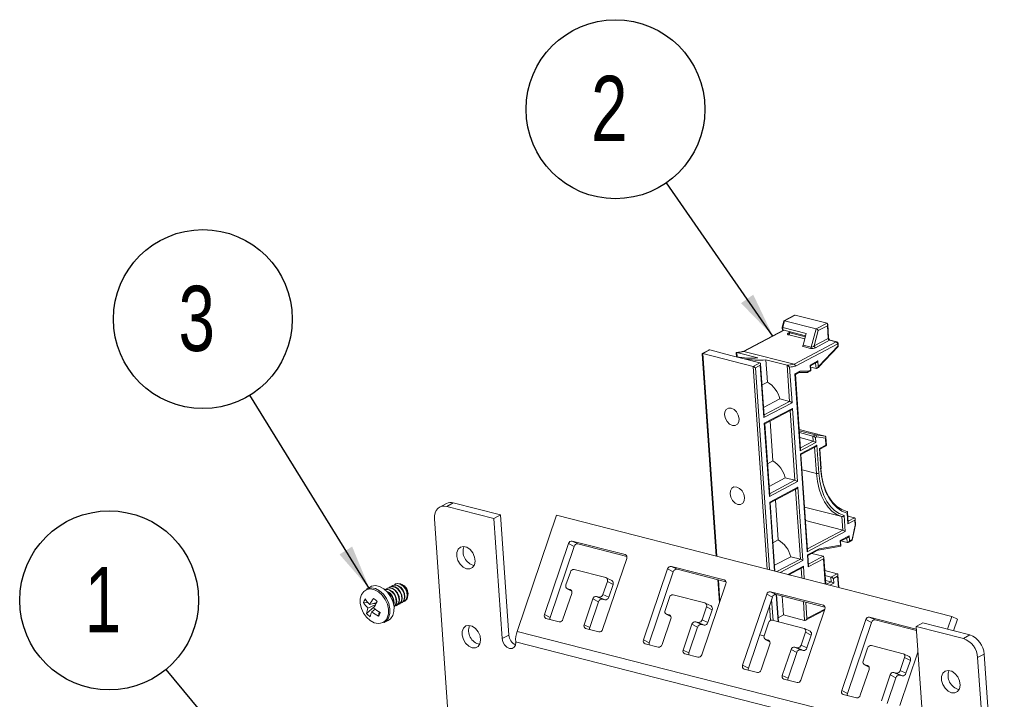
# Model space of a CAD drawing. Header units: millimetres. Extents: x 6 to 426, y 5 to 274.
# Tile 8 of 10: x 307 to 379, y 179 to 229. Entities that reach past the tile are written whole.
import ezdxf

# ---------------------------------------------------------------- set-up
doc = ezdxf.new("R2010")
doc.units = ezdxf.units.MM
doc.layers.add('SLD-0', color=179, linetype='Continuous')
doc.styles.add('SLDTEXTSTYLE1', font='TXT', dxfattribs={"width": 0.75})
doc.dimstyles.new('SLDDIMSTYLE0', dxfattribs={"dimtxt": 0, "dimasz": 3.302, "dimexe": 0, "dimexo": 0.0625, "dimgap": 0, "dimtad": 0, "dimtih": 1, "dimtoh": 1, "dimdec": 0, "dimrnd": 1e-09, "dimzin": 0, "dimdsep": 46, "dimtxsty": 'Standard', "dimsah": 1, "dimcen": 0.09, "dimadec": 0, "dimazin": 0, "dimtfac": 3.302, "dimtdec": 0, "dimtofl": 0, "dimtmove": 0, "dimatfit": 3, "dimfxl": 0, "dimfrac": 2, "dimtolj": 1, "dimtzin": 0, "dimarcsym": 0})

# ---------------------------------------------------------------- blocks, each defined once
blk = doc.blocks.new('SW_NOTE_9')
at = {"layer": 'SLD-0', "color": 0}
blk.add_circle((-4.165, 5.036), 6.535, dxfattribs=at)
at = {"layer": 'SLD-0', "color": 0, "insert": (-5.942, 7.473), "char_height": 4.763, "attachment_point": 1, "style": 'SLDTEXTSTYLE1'}
blk.add_mtext('1', dxfattribs=at)
blk = doc.blocks.new('SW_NOTE_10')
at = {"layer": 'SLD-0', "color": 0}
blk.add_circle((-3.729, 5.367), 6.535, dxfattribs=at)
at = {"layer": 'SLD-0', "color": 0, "insert": (-5.506, 7.804), "char_height": 4.763, "attachment_point": 1, "style": 'SLDTEXTSTYLE1'}
blk.add_mtext('2', dxfattribs=at)
blk = doc.blocks.new('SW_NOTE_11')
at = {"layer": 'SLD-0', "color": 0}
blk.add_circle((-3.437, 5.559), 6.535, dxfattribs=at)
at = {"layer": 'SLD-0', "color": 0, "insert": (-5.214, 7.995), "char_height": 4.763, "attachment_point": 1, "style": 'SLDTEXTSTYLE1'}
blk.add_mtext('3', dxfattribs=at)

msp = doc.modelspace()

# ---------------------------------------------------------------- linework, layer by layer
at = {"layer": 'SLD-0', "color": 7, "linetype": 'Continuous', "lineweight": 15}
for p, q in [((363.562, 207.389), (362.791, 206.982)), ((363.624, 207.401), (362.835, 206.982)), ((365.942, 206.808), (363.624, 207.401)), ((362.659, 206.522), (362.668, 206.396)), ((362.779, 206.966), (362.66, 206.524)), ((362.835, 206.982), (362.704, 206.5)), ((364.423, 206.061), (362.704, 206.5)), ((362.704, 206.5), (362.717, 206.323)), ((362.835, 206.982), (365.152, 206.39)), ((365.152, 206.39), (365.942, 206.808)), ((365.968, 206.627), (365.303, 206.274)), ((366.031, 205.705), (365.968, 206.627)), ((366.06, 205.738), (365.991, 206.735)), ((362.773, 206.308), (359.818, 204.743)), ((362.801, 206.301), (359.87, 204.749)), ((364.38, 205.898), (362.717, 206.323)), ((363.116, 206.089), (363.172, 206.118)), ((364.315, 205.659), (363.151, 205.956)), ((363.172, 206.206), (363.177, 206.146)), ((363.217, 206.195), (363.222, 206.113)), ((363.222, 206.113), (364.359, 205.823)), ((364.423, 206.061), (364.196, 205.22)), ((364.795, 205.067), (365.152, 206.39)), ((365.303, 206.274), (365.002, 205.16)), ((363.539, 203.811), (366.619, 205.442)), ((366.723, 205.302), (363.635, 203.667)), ((364.731, 204.973), (364.132, 205.126)), ((364.196, 205.22), (364.795, 205.067)), ((365.002, 205.16), (366.031, 205.705)), ((366.136, 205.565), (365.106, 205.02)), ((365.327, 203.592), (366.767, 205.11)), ((365.341, 203.663), (366.735, 205.132)), ((366.619, 205.442), (366.136, 205.565)), ((366.658, 205.448), (366.175, 205.571)), ((366.735, 205.132), (366.723, 205.302)), ((366.767, 205.111), (366.752, 205.335)), ((356.825, 204.586), (357.848, 189.808)), ((357.311, 204.849), (356.83, 204.594)), ((357.373, 204.86), (356.868, 204.592)), ((360.538, 203.655), (356.868, 204.592)), ((356.868, 204.592), (357.892, 189.796)), ((358.919, 204.465), (357.373, 204.86)), ((359.498, 204.317), (358.919, 204.465)), ((359.309, 204.654), (359.329, 204.362)), ((359.351, 204.675), (360.896, 204.28)), ((359.351, 204.675), (359.373, 204.353)), ((361.043, 203.922), (359.498, 204.317)), ((363.539, 203.811), (359.87, 204.749)), ((360.538, 203.655), (361.043, 203.922)), ((361.562, 188.858), (360.538, 203.655)), ((361.069, 203.741), (360.721, 203.557)), ((361.334, 199.916), (361.069, 203.741)), ((361.356, 200.025), (361.092, 203.849)), ((361.475, 204.132), (363.021, 203.737)), ((361.475, 204.132), (361.588, 202.512)), ((363.203, 201.102), (363.021, 203.737)), ((363.207, 203.601), (363.387, 201.004)), ((364.71, 203.758), (365.278, 204.059)), ((364.735, 203.389), (364.71, 203.758)), ((364.743, 203.71), (365.173, 203.938)), ((364.769, 203.347), (364.743, 203.716)), ((365.139, 203.512), (364.75, 203.612)), ((365.139, 203.512), (365.112, 203.906)), ((365.202, 203.523), (365.314, 203.583)), ((365.278, 204.059), (365.307, 203.644)), ((365.307, 203.644), (365.341, 203.663)), ((360.721, 203.557), (361.742, 188.812)), ((363.6, 203.123), (363.946, 203.306)), ((363.989, 197.502), (363.6, 203.123)), ((364.012, 197.61), (363.633, 203.081)), ((363.634, 203.075), (363.896, 203.214)), ((363.88, 203.205), (364.492, 203.204)), ((363.946, 203.306), (364.575, 203.305)), ((364.526, 203.213), (364.764, 203.339)), ((364.575, 203.305), (364.735, 203.389)), ((361.588, 202.512), (361.199, 202.306)), ((361.313, 200.656), (362.495, 201.283)), ((363.387, 201.004), (361.334, 199.916)), ((361.35, 200.12), (363.203, 201.102)), ((362.495, 201.283), (363.203, 201.102)), ((361.362, 199.502), (363.415, 200.589)), ((361.396, 199.454), (363.311, 200.468)), ((363.602, 195.342), (363.249, 200.435)), ((363.415, 200.589), (363.785, 195.244)), ((361.732, 194.157), (361.362, 199.502)), ((361.755, 194.266), (361.396, 199.46)), ((361.785, 199.66), (361.986, 196.753)), ((363.913, 199.044), (365.802, 198.561)), ((365.093, 198.663), (363.918, 198.963)), ((364.917, 198.57), (363.928, 198.823)), ((364.917, 198.57), (365.093, 198.663)), ((364.943, 198.202), (364.917, 198.57)), ((365.093, 198.663), (365.802, 198.561)), ((364.943, 198.202), (363.954, 198.455)), ((365.126, 198.104), (363.989, 197.502)), ((364.005, 197.705), (364.943, 198.202)), ((364.005, 197.271), (365.205, 197.907)), ((365.18, 198.514), (365.101, 198.472)), ((365.101, 198.472), (365.126, 198.104)), ((365.825, 198.421), (365.18, 198.514)), ((365.205, 197.907), (365.348, 195.851)), ((365.386, 197.668), (365.859, 197.919)), ((365.419, 197.62), (365.888, 197.868)), ((365.859, 197.919), (365.825, 198.421)), ((365.893, 197.877), (365.849, 198.503)), ((364.499, 190.13), (364.005, 197.271)), ((364.522, 190.238), (364.038, 197.229)), ((364.039, 197.223), (365.101, 197.786)), ((365.172, 195.834), (365.039, 197.753)), ((365.489, 196.171), (365.386, 197.668)), ((365.517, 196.204), (365.419, 197.626)), ((361.986, 196.753), (361.597, 196.547)), ((365.172, 195.834), (364.116, 196.104)), ((361.711, 194.897), (362.894, 195.523)), ((363.785, 195.244), (361.732, 194.157)), ((361.749, 194.361), (363.602, 195.342)), ((362.894, 195.523), (363.602, 195.342)), ((361.761, 193.742), (363.814, 194.83)), ((361.795, 193.695), (363.709, 194.709)), ((364, 189.583), (363.648, 194.676)), ((363.814, 194.83), (364.184, 189.485)), ((338.136, 193.646), (337.656, 193.392)), ((338.641, 193.693), (338.161, 193.439)), ((338.641, 193.693), (342.091, 192.812)), ((362.109, 188.719), (361.761, 193.742)), ((362.14, 188.711), (361.794, 193.701)), ((362.184, 193.901), (362.385, 190.994)), ((338.161, 193.439), (341.611, 192.558)), ((342.091, 192.812), (341.611, 192.558)), ((342.698, 184.035), (342.091, 192.812)), ((343.303, 184.315), (346.178, 192.79)), ((346.178, 192.79), (375.058, 185.41)), ((367.027, 192.69), (364.304, 193.386)), ((367.198, 192.775), (367.279, 191.602)), ((367.47, 192.156), (367.415, 192.941)), ((367.493, 192.265), (367.44, 193.018)), ((338.742, 171.34), (337.275, 192.534)), ((341.611, 192.558), (342.218, 183.78)), ((367.095, 191.7), (364.373, 192.395)), ((367.095, 191.7), (367.027, 192.69)), ((367.949, 192.606), (367.46, 192.731)), ((367.975, 192.424), (367.47, 192.156)), ((367.486, 192.36), (367.949, 192.606)), ((367.774, 191.028), (367.999, 192.078)), ((367.79, 190.979), (368.028, 192.093)), ((367.999, 192.078), (367.975, 192.424)), ((368.028, 192.095), (367.998, 192.533)), ((367.279, 191.602), (364.499, 190.13)), ((364.516, 190.334), (367.095, 191.7)), ((347.059, 190.722), (345.301, 185.54)), ((347.476, 190.516), (347.059, 190.722)), ((351.195, 189.921), (347.332, 190.908)), ((347.332, 190.908), (347.749, 190.702)), ((347.749, 190.702), (351.317, 189.79)), ((362.385, 190.994), (361.996, 190.788)), ((366.899, 190.947), (367.562, 191.298)), ((366.922, 190.61), (366.899, 190.947)), ((366.932, 190.899), (367.457, 191.177)), ((366.957, 190.547), (366.932, 190.905)), ((367.42, 190.797), (366.961, 190.914)), ((367.42, 190.797), (367.396, 191.144)), ((367.483, 190.808), (367.778, 190.965)), ((367.562, 191.298), (367.587, 190.929)), ((367.587, 190.929), (367.774, 191.028)), ((345.718, 185.334), (347.476, 190.516)), ((351.254, 189.892), (351.195, 189.921)), ((364.515, 189.899), (365.362, 190.348)), ((364.576, 189.024), (364.515, 189.899)), ((364.549, 189.852), (365.316, 190.258)), ((365.663, 189.795), (364.84, 190.006)), ((365.306, 190.252), (366.941, 190.527)), ((365.362, 190.348), (366.922, 190.61)), ((349.55, 184.454), (351.309, 189.636)), ((362.11, 189.138), (363.292, 189.764)), ((362.284, 188.674), (364, 189.583)), ((364.184, 189.485), (362.532, 188.61)), ((363.292, 189.764), (364, 189.583)), ((364.599, 189.133), (364.549, 189.857)), ((365.689, 189.613), (364.576, 189.024)), ((364.592, 189.228), (365.663, 189.795)), ((365.816, 187.771), (365.689, 189.613)), ((365.847, 187.763), (365.712, 189.722)), ((346.873, 187.698), (347.193, 188.64)), ((347.466, 188.826), (349.783, 188.234)), ((354.298, 188.872), (352.54, 183.69)), ((352.957, 183.484), (354.715, 188.666)), ((354.715, 188.666), (354.298, 188.872)), ((358.434, 188.071), (354.572, 189.058)), ((354.572, 189.058), (354.988, 188.852)), ((354.988, 188.852), (358.556, 187.94)), ((363.08, 188.471), (364.213, 189.07)), ((363.163, 188.449), (364.108, 188.949)), ((364.095, 188.211), (364.046, 188.917)), ((364.213, 189.07), (364.275, 188.165)), ((366.693, 188.525), (365.778, 188.759)), ((366.221, 188.276), (366.693, 188.525)), ((334.43, 187.776), (334.397, 187.759)), ((349.897, 187.949), (349.577, 187.007)), ((350.231, 188.017), (349.814, 188.223)), ((350.313, 187.743), (349.897, 187.949)), ((349.993, 186.801), (350.313, 187.743)), ((356.789, 182.604), (358.548, 187.786)), ((357.967, 188.091), (358.083, 186.416)), ((358.011, 188.08), (358.119, 186.522)), ((358.493, 188.042), (358.434, 188.071)), ((366.221, 188.276), (365.804, 188.382)), ((366.245, 187.93), (365.828, 188.036)), ((365.903, 187.749), (366.245, 187.93)), ((366.429, 187.832), (366.152, 187.685)), ((366.245, 187.93), (366.221, 188.276)), ((366.719, 188.344), (366.405, 188.177)), ((366.405, 188.177), (366.429, 187.832)), ((366.775, 187.526), (366.719, 188.344)), ((366.806, 187.518), (366.741, 188.452)), ((332.592, 187.571), (332.29, 187.411)), ((333.829, 187.457), (333.796, 187.44)), ((334.029, 187.564), (333.996, 187.546)), ((334.23, 187.67), (334.197, 187.652)), ((335.254, 187.411), (335.182, 187.509)), ((335.298, 187.291), (335.257, 187.406)), ((346.653, 185.195), (347.292, 187.079)), ((346.955, 187.424), (347.293, 187.257)), ((347.179, 187.364), (346.986, 187.413)), ((347.291, 187.262), (346.986, 187.413)), ((347.238, 187.335), (347.179, 187.364)), ((361.538, 187.022), (359.779, 181.84)), ((361.954, 186.816), (361.538, 187.022)), ((365.674, 186.221), (361.811, 187.208)), ((361.811, 187.208), (362.227, 187.002)), ((332.08, 186.419), (332.431, 186.389)), ((332.537, 186.276), (333.054, 186.43)), ((332.81, 186.358), (332.999, 186.342)), ((334.662, 186.289), (334.695, 186.307)), ((334.862, 186.395), (334.895, 186.413)), ((335.063, 186.502), (335.096, 186.519)), ((348.838, 186.684), (348.198, 184.8)), ((348.615, 184.594), (349.254, 186.478)), ((349.254, 186.478), (348.838, 186.684)), ((349.304, 186.821), (349.111, 186.87)), ((349.527, 186.664), (349.111, 186.87)), ((349.72, 186.615), (349.304, 186.821)), ((349.527, 186.664), (349.72, 186.615)), ((349.993, 186.801), (349.577, 187.007)), ((354.112, 185.848), (354.432, 186.79)), ((354.705, 186.976), (357.022, 186.384)), ((357.47, 186.167), (357.053, 186.373)), ((360.196, 181.634), (361.954, 186.816)), ((361.893, 186.635), (361.998, 185.112)), ((362.227, 187.002), (365.795, 186.09)), ((362.365, 185.019), (362.227, 187.002)), ((362.396, 185.011), (362.258, 186.994)), ((362.669, 186.889), (362.765, 185.509)), ((364.31, 185.114), (364.214, 186.494)), ((364.394, 186.448), (364.477, 185.246)), ((332.302, 185.62), (332.861, 186.101)), ((332.942, 186.244), (332.404, 185.995)), ((332.686, 185.74), (332.932, 185.935)), ((333.185, 185.423), (333.22, 185.739)), ((334.461, 186.183), (334.494, 186.2)), ((357.136, 186.099), (356.816, 185.157)), ((357.552, 185.893), (357.136, 186.099)), ((357.233, 184.951), (357.552, 185.893)), ((361.821, 185.113), (361.746, 186.202)), ((364.028, 180.754), (365.787, 185.936)), ((364.373, 185.125), (365.761, 185.861)), ((364.477, 185.246), (365.788, 185.941)), ((365.732, 186.192), (365.674, 186.221)), ((333.591, 184.953), (333.893, 185.113)), ((345.718, 185.334), (345.301, 185.54)), ((345.414, 185.255), (346.38, 185.008)), ((353.892, 183.345), (354.532, 185.229)), ((354.194, 185.574), (354.532, 185.407)), ((354.418, 185.514), (354.225, 185.563)), ((354.531, 185.412), (354.225, 185.563)), ((354.477, 185.485), (354.418, 185.514)), ((356.543, 184.971), (356.35, 185.02)), ((356.766, 184.814), (356.35, 185.02)), ((356.96, 184.765), (356.543, 184.971)), ((357.233, 184.951), (356.816, 185.157)), ((361.351, 183.998), (361.671, 184.94)), ((361.944, 185.126), (364.262, 184.534)), ((362.765, 185.509), (362.376, 185.303)), ((364.31, 185.114), (362.765, 185.509)), ((368.777, 185.172), (367.018, 179.99)), ((367.435, 179.784), (369.193, 184.966)), ((369.193, 184.966), (368.777, 185.172)), ((372.466, 184.485), (369.05, 185.358)), ((369.05, 185.358), (369.466, 185.152)), ((369.466, 185.152), (372.473, 184.384)), ((372.932, 184.93), (372.453, 184.676)), ((372.932, 184.93), (376.382, 184.048)), ((375.058, 185.41), (374.738, 184.468)), ((375.474, 185.204), (375.058, 185.41)), ((375.186, 184.354), (375.474, 185.204)), ((367.466, 178.14), (343.303, 184.315)), ((348.615, 184.594), (348.198, 184.8)), ((348.311, 184.515), (349.277, 184.268)), ((356.077, 184.834), (355.437, 182.95)), ((355.854, 182.744), (356.493, 184.628)), ((356.493, 184.628), (356.077, 184.834)), ((356.766, 184.814), (356.96, 184.765)), ((364.375, 184.249), (364.055, 183.307)), ((364.709, 184.317), (364.292, 184.523)), ((364.791, 184.043), (364.375, 184.249)), ((373.06, 175.899), (372.453, 184.676)), ((372.453, 184.676), (375.902, 183.794)), ((342.698, 184.035), (342.218, 183.78)), ((343.2, 183.53), (343.198, 183.553)), ((367.29, 177.396), (343.198, 183.553)), ((352.957, 183.484), (352.54, 183.69)), ((361.022, 184.07), (361.347, 183.986)), ((361.433, 183.725), (361.772, 183.557)), ((361.657, 183.664), (361.464, 183.713)), ((361.77, 183.562), (361.464, 183.713)), ((361.716, 183.635), (361.657, 183.664)), ((364.472, 183.101), (364.791, 184.043)), ((375.902, 183.794), (376.382, 184.048)), ((352.653, 183.405), (353.619, 183.158)), ((355.854, 182.744), (355.437, 182.95)), ((361.131, 181.495), (361.771, 183.379)), ((363.316, 182.984), (362.676, 181.1)), ((363.093, 180.894), (363.732, 182.778)), ((363.732, 182.778), (363.316, 182.984)), ((363.782, 183.121), (363.589, 183.17)), ((364.006, 182.964), (363.589, 183.17)), ((364.199, 182.915), (363.782, 183.121)), ((364.006, 182.964), (364.199, 182.915)), ((364.472, 183.101), (364.055, 183.307)), ((368.59, 182.148), (368.91, 183.09)), ((369.183, 183.276), (371.501, 182.684)), ((371.268, 178.904), (372.584, 182.782)), ((355.551, 182.665), (356.516, 182.418)), ((371.614, 182.399), (371.294, 181.457)), ((371.948, 182.467), (371.532, 182.673)), ((372.031, 182.193), (371.614, 182.399)), ((371.711, 181.251), (372.031, 182.193)), ((377.427, 182.65), (376.948, 182.396)), ((376.948, 182.396), (378.415, 161.202)), ((377.427, 182.65), (378.894, 161.456)), ((360.196, 181.634), (359.779, 181.84)), ((359.892, 181.555), (360.858, 181.308)), ((368.37, 179.645), (369.01, 181.529)), ((368.673, 181.875), (369.011, 181.708)), ((368.897, 181.814), (368.703, 181.863)), ((369.009, 181.712), (368.703, 181.863)), ((368.955, 181.785), (368.897, 181.814)), ((371.021, 181.271), (370.828, 181.32)), ((371.245, 181.114), (370.828, 181.32)), ((371.438, 181.065), (371.021, 181.271)), ((371.711, 181.251), (371.294, 181.457)), ((363.093, 180.894), (362.676, 181.1)), ((362.79, 180.815), (363.755, 180.568)), ((370.555, 181.134), (369.916, 179.25)), ((370.332, 179.044), (370.972, 180.928)), ((370.972, 180.928), (370.555, 181.134)), ((371.245, 181.114), (371.438, 181.065)), ((367.435, 179.784), (367.018, 179.99)), ((367.132, 179.705), (368.097, 179.459))]:
    msp.add_line(p, q, dxfattribs=at)
at = {"layer": 'SLD-0', "color": 7, "linetype": 'Continuous', "lineweight": 15, "flags": 128}
for points in [[(363.116, 206.089), (363.089, 206.072), (363.07, 206.053), (363.061, 206.034), (363.061, 206.015), (363.071, 205.998), (363.089, 205.981), (363.117, 205.967), (363.151, 205.956)], [(363.222, 206.113), (363.205, 206.119), (363.191, 206.126), (363.182, 206.134), (363.177, 206.143), (363.177, 206.146)], [(359.521, 199.841), (359.464, 200.094), (359.335, 200.329), (359.153, 200.51), (358.946, 200.61), (358.746, 200.614), (358.583, 200.521), (358.483, 200.345), (358.459, 200.113), (358.516, 199.86), (358.645, 199.625), (358.827, 199.443), (359.034, 199.343), (359.234, 199.34), (359.397, 199.433), (359.498, 199.609), (359.521, 199.841)], [(367.027, 192.69), (366.66, 192.842), (366.322, 193.073), (366.019, 193.381), (365.754, 193.759), (365.534, 194.201), (365.362, 194.701), (365.241, 195.248), (365.172, 195.834)], [(365.348, 195.851), (365.416, 195.272), (365.537, 194.732), (365.709, 194.24), (365.929, 193.805), (366.193, 193.436), (366.496, 193.137), (366.833, 192.916), (367.198, 192.775)], [(365.472, 196.237), (365.542, 195.639), (365.668, 195.081), (365.847, 194.574), (366.075, 194.126), (366.35, 193.746), (366.664, 193.441), (367.014, 193.216), (367.393, 193.075)], [(367.415, 192.941), (367.035, 193.092), (366.684, 193.327), (366.369, 193.642), (366.094, 194.03), (365.865, 194.485), (365.686, 195), (365.56, 195.565), (365.489, 196.171)], [(359.92, 194.082), (359.863, 194.335), (359.733, 194.57), (359.551, 194.751), (359.345, 194.851), (359.145, 194.855), (358.982, 194.762), (358.881, 194.585), (358.858, 194.353), (358.915, 194.101), (359.044, 193.866), (359.226, 193.684), (359.433, 193.584), (359.632, 193.58), (359.795, 193.674), (359.896, 193.85), (359.92, 194.082)], [(338.161, 193.439), (337.974, 193.465), (337.798, 193.446), (337.638, 193.382), (337.502, 193.276), (337.394, 193.132), (337.318, 192.956), (337.278, 192.754), (337.275, 192.534)], [(339.615, 188.881), (339.856, 188.873), (340.056, 188.975), (340.189, 189.173), (340.238, 189.441), (340.194, 189.742), (340.065, 190.035), (339.868, 190.282), (339.629, 190.448), (339.38, 190.512), (339.156, 190.464), (338.986, 190.311), (338.894, 190.074), (338.891, 189.785), (338.979, 189.483), (339.145, 189.208), (339.367, 188.998), (339.615, 188.881)], [(334.973, 186.469), (335.101, 186.525), (335.229, 186.681), (335.281, 186.905), (335.249, 187.164), (335.138, 187.418), (334.965, 187.627), (334.757, 187.761), (334.544, 187.799), (334.36, 187.735), (334.32, 187.703)], [(335.096, 186.519), (335.134, 186.542), (335.262, 186.698), (335.314, 186.923), (335.282, 187.182), (335.172, 187.435), (334.999, 187.645), (334.79, 187.779), (334.577, 187.817), (334.43, 187.776)], [(335.077, 187.626), (334.902, 187.738), (334.829, 187.761)], [(331.96, 187.037), (331.937, 186.993), (331.85, 186.695), (331.847, 186.353), (331.926, 185.994), (332.083, 185.648), (332.303, 185.342), (332.57, 185.101), (332.862, 184.945), (333.155, 184.887), (333.332, 184.903)], [(333.814, 185.302), (333.9, 185.6), (333.904, 185.943), (333.825, 186.302), (333.668, 186.648), (333.448, 186.954), (333.18, 187.195), (332.889, 187.35), (332.596, 187.409), (332.326, 187.365), (332.1, 187.223), (331.96, 187.037)], [(333.915, 185.304), (334.005, 185.613), (334.009, 185.969), (333.927, 186.342), (333.764, 186.702), (333.535, 187.02), (333.257, 187.27), (332.954, 187.432), (332.65, 187.493), (332.369, 187.447), (332.29, 187.411)], [(334.217, 185.464), (334.307, 185.773), (334.311, 186.129), (334.229, 186.502), (334.066, 186.862), (333.837, 187.18), (333.559, 187.43), (333.256, 187.592), (332.952, 187.653), (332.671, 187.607), (332.592, 187.571)], [(334.314, 186.106), (334.331, 186.117), (334.459, 186.273), (334.512, 186.498), (334.48, 186.757), (334.369, 187.01), (334.196, 187.22), (333.988, 187.354), (333.775, 187.392), (333.649, 187.361)], [(334.313, 186.111), (334.426, 186.256), (334.478, 186.48), (334.447, 186.739), (334.336, 186.993), (334.163, 187.203), (333.955, 187.337), (333.742, 187.375), (333.653, 187.358)], [(334.371, 186.15), (334.499, 186.206), (334.627, 186.362), (334.679, 186.587), (334.647, 186.845), (334.537, 187.099), (334.364, 187.309), (334.155, 187.443), (333.942, 187.481), (333.758, 187.417), (333.718, 187.384)], [(334.494, 186.2), (334.532, 186.224), (334.66, 186.38), (334.712, 186.604), (334.681, 186.863), (334.57, 187.117), (334.397, 187.326), (334.188, 187.46), (333.975, 187.498), (333.829, 187.457)], [(334.572, 186.256), (334.699, 186.312), (334.827, 186.468), (334.88, 186.693), (334.848, 186.952), (334.737, 187.205), (334.564, 187.415), (334.356, 187.549), (334.143, 187.587), (333.958, 187.523), (333.918, 187.49)], [(334.695, 186.307), (334.733, 186.33), (334.861, 186.486), (334.913, 186.71), (334.881, 186.969), (334.77, 187.223), (334.598, 187.433), (334.389, 187.567), (334.176, 187.605), (334.029, 187.564)], [(334.773, 186.362), (334.9, 186.418), (335.028, 186.575), (335.08, 186.799), (335.048, 187.058), (334.938, 187.311), (334.765, 187.521), (334.556, 187.655), (334.343, 187.693), (334.159, 187.629), (334.119, 187.597)], [(334.895, 186.413), (334.933, 186.436), (335.061, 186.592), (335.113, 186.817), (335.082, 187.075), (334.971, 187.329), (334.798, 187.539), (334.589, 187.673), (334.377, 187.711), (334.23, 187.67)], [(335.254, 187.411), (335.255, 187.409), (335.257, 187.406)], [(333.591, 184.953), (333.746, 185.065), (333.915, 185.304)], [(333.893, 185.113), (334.048, 185.225), (334.217, 185.464)], [(340.014, 183.122), (340.254, 183.114), (340.455, 183.216), (340.588, 183.414), (340.636, 183.682), (340.593, 183.983), (340.464, 184.276), (340.266, 184.523), (340.027, 184.689), (339.779, 184.752), (339.555, 184.705), (339.385, 184.552), (339.293, 184.315), (339.29, 184.026), (339.378, 183.723), (339.544, 183.449), (339.766, 183.239), (340.014, 183.122)], [(342.218, 183.78), (342.271, 183.547), (342.391, 183.33), (342.559, 183.162), (342.75, 183.07), (342.934, 183.067), (343.085, 183.153), (343.178, 183.315), (343.2, 183.53)], [(375.038, 179.829), (374.79, 179.946), (374.568, 180.156), (374.402, 180.43), (374.315, 180.733), (374.317, 181.022), (374.409, 181.259), (374.579, 181.412), (374.803, 181.459), (375.052, 181.396), (375.291, 181.23), (375.488, 180.983), (375.617, 180.69), (375.661, 180.389), (375.613, 180.121), (375.479, 179.923), (375.279, 179.821), (375.038, 179.829)]]:
    msp.add_lwpolyline(points, dxfattribs=at)
at = {"layer": 'SLD-0', "color": 7, "linetype": 'Continuous', "lineweight": 15}
for centre, radius, start, end in [((363.135, 206.156), 0.0696, 253.96043, 296.7078), ((363.051, 206.096), 0.172, 305.58851, 5.75005), ((366.019, 205.744), 0.0405, 287.21415, 352.42964), ((364.05, 205.251), 0.15, 303.1809, 347.87999), ((364.649, 205.098), 0.15, 303.1809, 347.87999), ((365.159, 205.169), 0.158, 183.23632, 250.31891), ((366.189, 205.714), 0.158, 183.23632, 250.31891), ((366.163, 205.519), 0.0533, 76.9956, 120.31068), ((366.646, 205.396), 0.0533, 76.9956, 120.31068), ((366.566, 205.293), 0.158, 3.23632, 70.31891), ((366.627, 205.327), 0.125, 3.95967, 75.66489), ((366.711, 205.341), 0.0405, 287.21415, 352.42964), ((360.381, 209.486), 5.231, 258.4051, 275.65443), ((358.794, 210.449), 5.801, 275.50915, 280.6865), ((360.958, 209.305), 5.199, 258.0168, 275.70707), ((362.464, 209.511), 5.801, 275.50915, 280.6865), ((362.534, 209.459), 5.896, 276.5535, 280.76352), ((360.564, 200.808), 1.988, 13.82133, 59.02924), ((360.963, 195.048), 1.988, 13.82133, 59.02924), ((365.234, 196.104), 0.277, 256.9962, 294.15431), ((365.477, 196.209), 0.0405, 287.21415, 352.42964), ((338.449, 193.024), 0.696, 73.96043, 116.7078), ((347.301, 190.66), 0.249, 82.80561, 165.76368), ((347.718, 190.455), 0.249, 82.80561, 165.76368), ((361.362, 189.289), 1.988, 13.82133, 59.02924), ((340.397, 190.131), 1.036, 158.68117, 257.1255), ((351.12, 189.726), 0.209, 334.4154, 68.9331), ((347.434, 188.579), 0.249, 82.80561, 165.76368), ((354.54, 188.81), 0.249, 82.80561, 165.76368), ((354.957, 188.605), 0.249, 82.80561, 165.76368), ((349.708, 188.039), 0.209, 334.4154, 68.9331), ((350.118, 187.833), 0.215, 335.22136, 58.31699), ((358.359, 187.876), 0.209, 334.4154, 68.9331), ((333.437, 186.445), 0.875, 347.76073, 68.04594), ((333.357, 186.403), 0.92, 355.93617, 59.87049), ((334.597, 187.063), 0.74, 343.90964, 49.55491), ((347.061, 187.608), 0.209, 154.4154, 248.9331), ((347.104, 187.169), 0.209, 334.4154, 68.9331), ((361.779, 186.96), 0.249, 82.80561, 165.76368), ((333.435, 185.938), 1.438, 148.85716, 160.47662), ((334.028, 187.572), 2.264, 210.62632, 224.1611), ((334.437, 188.176), 2.687, 213.79058, 224.99207), ((335.934, 184.409), 3.877, 143.35758, 151.19628), ((338.262, 183.18), 6.14, 147.43584, 152.42604), ((354.725, 210.759), 32.518, 227.66183, 228.28731), ((349.079, 186.623), 0.249, 82.80561, 165.76368), ((349.496, 186.417), 0.249, 82.80561, 165.76368), ((349.335, 187.068), 0.249, 262.80561, 345.76368), ((349.752, 186.862), 0.249, 262.80561, 345.76368), ((354.673, 186.729), 0.249, 82.80561, 165.76368), ((356.947, 186.189), 0.209, 334.4154, 68.9331), ((362.196, 186.755), 0.249, 82.80561, 165.76368), ((333.816, 185.409), 1.529, 157.47218, 172.0733), ((333.732, 186.942), 1.948, 222.74549, 233.20365), ((334.668, 184.873), 2.163, 156.3651, 166.38582), ((334.58, 188.164), 3.076, 231.99988, 243.02898), ((335.266, 189.063), 3.903, 231.18131, 239.91024), ((328.245, 187.922), 5.536, 333.16051, 336.17327), ((354.3, 185.758), 0.209, 154.4154, 248.9331), ((357.357, 185.983), 0.215, 335.22136, 58.31699), ((365.599, 186.026), 0.209, 334.4154, 68.9331), ((333.18, 185.576), 0.69, 282.71415, 336.61018), ((345.489, 185.45), 0.209, 154.4154, 248.9331), ((345.973, 185.243), 0.271, 160.28856, 193.38694), ((346.411, 185.256), 0.249, 262.80561, 345.76368), ((354.343, 185.319), 0.209, 334.4154, 68.9331), ((356.319, 184.773), 0.249, 82.80561, 165.76368), ((356.574, 185.218), 0.249, 262.80561, 345.76368), ((356.991, 185.012), 0.249, 262.80561, 345.76368), ((361.913, 184.879), 0.249, 82.80561, 165.76368), ((369.019, 185.11), 0.249, 82.80561, 165.76368), ((369.435, 184.905), 0.249, 82.80561, 165.76368), ((340.796, 184.372), 1.036, 158.68117, 257.1255), ((345.177, 183.669), 1.982, 160.98605, 183.37561), ((348.386, 184.71), 0.209, 154.4154, 248.9331), ((348.87, 184.502), 0.271, 160.28856, 193.38694), ((349.308, 184.516), 0.249, 262.80561, 345.76368), ((356.735, 184.567), 0.249, 82.80561, 165.76368), ((364.187, 184.339), 0.209, 334.4154, 68.9331), ((364.596, 184.134), 0.215, 335.22136, 58.31699), ((343.513, 184.085), 0.817, 183.56607, 246.2341), ((352.728, 183.6), 0.209, 154.4154, 248.9331), ((353.212, 183.393), 0.271, 160.28856, 193.38694), ((361.539, 183.908), 0.209, 154.4154, 248.9331), ((361.582, 183.469), 0.209, 334.4154, 68.9331), ((375.37, 182.307), 1.58, 3.23632, 70.31891), ((375.85, 182.561), 1.58, 3.23632, 70.31891), ((353.65, 183.406), 0.249, 262.80561, 345.76368), ((355.626, 182.86), 0.209, 154.4154, 248.9331), ((356.109, 182.652), 0.271, 160.28856, 193.38694), ((363.558, 182.923), 0.249, 82.80561, 165.76368), ((363.974, 182.717), 0.249, 82.80561, 165.76368), ((363.813, 183.368), 0.249, 262.80561, 345.76368), ((364.23, 183.163), 0.249, 262.80561, 345.76368), ((369.152, 183.029), 0.249, 82.80561, 165.76368), ((356.548, 182.666), 0.249, 262.80561, 345.76368), ((368.778, 182.058), 0.209, 154.4154, 248.9331), ((371.426, 182.489), 0.209, 334.4154, 68.9331), ((371.835, 182.284), 0.215, 335.22136, 58.31699), ((359.967, 181.75), 0.209, 154.4154, 248.9331), ((360.451, 181.543), 0.271, 160.28856, 193.38694), ((360.889, 181.556), 0.249, 262.80561, 345.76368), ((368.822, 181.619), 0.209, 334.4154, 68.9331), ((370.797, 181.073), 0.249, 82.80561, 165.76368), ((371.052, 181.518), 0.249, 262.80561, 345.76368), ((375.811, 181.074), 1.029, 158.25755, 257.54912), ((362.865, 181.01), 0.209, 154.4154, 248.9331), ((363.349, 180.802), 0.271, 160.28856, 193.38694), ((363.787, 180.816), 0.249, 262.80561, 345.76368), ((371.213, 180.867), 0.249, 82.80561, 165.76368), ((371.469, 181.313), 0.249, 262.80561, 345.76368), ((367.207, 179.9), 0.209, 154.4154, 248.9331), ((367.691, 179.693), 0.271, 160.28856, 193.38694), ((368.129, 179.706), 0.249, 262.80561, 345.76368)]:
    msp.add_arc(centre, radius, start, end, dxfattribs=at)
for centre, major_axis, ratio, start_param, end_param in [((363.553, 207.244), (0.084, 0.152), 0.561397, 0.146571, 0.712306), ((362.786, 206.511), (0.126, -0.012), 0.190599, 3.109591, 4.032471), ((362.888, 206.891), (0.105, -0.084), 0.415229, 2.397285, 3.320165), ((365.871, 206.651), (0.084, 0.152), 0.561397, 4.85896, 6.429756), ((362.788, 206.48), (0.084, 0.152), 0.561397, 2.429287, 3.288163), ((365.206, 206.299), (0.105, -0.084), 0.415229, 0.826489, 2.397285), ((364.913, 205.069), (0.265, 0.036), 0.385944, 3.903724, 5.474521), ((364.905, 205.185), (0.138, 0.1), 0.484551, 3.52396, 5.094757), ((366.639, 205.156), (0.128, -0.046), 0.100855, 6.23888, 7.03941), ((356.955, 204.519), (0.129, -0.072), 0.227085, 2.429287, 3.288163), ((357.302, 204.703), (0.084, 0.152), 0.561397, 0.146571, 0.712306), ((360.625, 203.581), (0.129, -0.072), 0.227085, 0.85849, 2.429287), ((360.972, 203.765), (0.084, 0.152), 0.561397, 4.85896, 6.429756), ((364.613, 203.783), (0.129, -0.072), 0.227085, 0.146571, 0.85849), ((365.21, 203.669), (0.084, 0.152), 0.561397, 3.288163, 4.85896), ((365.182, 204.084), (0.084, 0.152), 0.561397, 3.853899, 4.85896), ((365.245, 203.687), (-0.076, 0.1), 0.626765, 3.039327, 4.044388), ((363.503, 203.147), (0.129, -0.072), 0.227085, 0.146571, 0.85849), ((363.849, 203.33), (-0.03, 0.123), 0.747083, 3.325599, 4.330661), ((364.479, 203.329), (-0.03, 0.123), 0.747083, 2.759864, 4.330661), ((364.639, 203.414), (0.129, -0.072), 0.227085, 6.136614, 7.141676), ((363.29, 201.028), (0.129, -0.072), 0.227085, 0.85849, 2.429287), ((361.237, 199.941), (0.084, 0.152), 0.561397, 4.85896, 5.570879), ((363.319, 200.614), (0.084, 0.152), 0.561397, 3.853899, 4.85896), ((361.266, 199.526), (0.129, -0.072), 0.227085, 0.146571, 0.85849), ((365.004, 198.497), (0.129, -0.072), 0.227085, 0.85849, 2.429287), ((365.083, 198.539), (-0.022, 0.126), 0.751518, 4.386778, 5.957574), ((365.728, 198.446), (0.105, 0.097), 0.632348, 5.099084, 6.66988), ((365.03, 198.128), (0.129, -0.072), 0.227085, 0.85849, 2.429287), ((365.109, 197.932), (0.084, 0.152), 0.561397, 3.853899, 4.85896), ((365.763, 197.944), (0.129, -0.072), 0.227085, 6.136614, 7.141676), ((363.893, 197.526), (0.084, 0.152), 0.561397, 4.85896, 5.570879), ((363.908, 197.296), (0.129, -0.072), 0.227085, 0.146571, 0.85849), ((365.289, 197.693), (0.129, -0.072), 0.227085, 0.146571, 0.85849), ((363.689, 195.269), (0.129, -0.072), 0.227085, 0.85849, 2.429287), ((361.636, 194.182), (0.084, 0.152), 0.561397, 4.85896, 5.570879), ((363.717, 194.854), (0.084, 0.152), 0.561397, 3.853899, 4.85896), ((361.664, 193.767), (0.129, -0.072), 0.227085, 0.146571, 0.85849), ((367.373, 192.181), (0.084, 0.152), 0.561397, 4.85896, 5.570879), ((367.878, 192.449), (0.084, 0.152), 0.561397, 4.85896, 6.429756), ((367.902, 192.103), (0.126, -0.009), 0.223899, 5.60282, 6.251631), ((367.182, 191.626), (0.129, -0.072), 0.227085, 0.85849, 2.429287), ((366.802, 190.971), (0.129, -0.072), 0.227085, 0.146571, 0.85849), ((367.491, 190.954), (0.084, 0.152), 0.561397, 3.288163, 4.85896), ((367.465, 191.322), (0.084, 0.152), 0.561397, 3.853899, 4.85896), ((367.677, 191.053), (0.108, -0.082), 0.386019, 6.10506, 7.110121), ((364.403, 190.154), (0.084, 0.152), 0.561397, 4.85896, 5.570879), ((364.419, 189.924), (0.129, -0.072), 0.227085, 0.146571, 0.85849), ((365.265, 190.372), (-0.04, 0.119), 0.736914, 3.260219, 4.26528), ((366.825, 190.634), (0.128, -0.101), 0.299365, 6.017988, 7.260302), ((364.087, 189.51), (0.129, -0.072), 0.227085, 0.85849, 2.429287), ((365.592, 189.638), (0.084, 0.152), 0.561397, 4.85896, 6.429756), ((364.116, 189.095), (0.084, 0.152), 0.561397, 3.853899, 4.85896), ((364.479, 189.049), (0.084, 0.152), 0.561397, 4.85896, 5.570879), ((366.622, 188.368), (0.084, 0.152), 0.561397, 4.85896, 6.429756), ((366.308, 188.202), (0.129, -0.072), 0.227085, 0.85849, 2.429287), ((366.332, 187.857), (0.129, -0.072), 0.227085, 0.85849, 2.429287), ((364.381, 185.271), (0.084, 0.152), 0.561397, 3.288163, 4.85896)]:
    msp.add_ellipse(centre, major_axis=major_axis, ratio=ratio, start_param=start_param, end_param=end_param, dxfattribs=at)
for points, knots in [([(363.176, 206.146), (363.176, 206.144), (363.18, 206.129), (363.17, 206.103), (363.159, 206.089), (363.159, 206.089), (363.159, 206.089)], [0, 0, 0, 0, 0.057906, 0.549557, 0.853278, 1, 1, 1, 1]), ([(366.175, 205.571), (366.169, 205.573), (366.155, 205.578), (366.126, 205.599), (366.098, 205.632), (366.075, 205.673), (366.063, 205.711), (366.06, 205.731), (366.06, 205.738)], [0, 0, 0, 0, 0.170588, 0.348796, 0.526006, 0.708928, 0.894181, 1, 1, 1, 1]), ([(359.311, 204.654), (359.31, 204.656), (359.307, 204.666), (359.314, 204.674), (359.329, 204.679), (359.343, 204.676), (359.351, 204.675)], [0, 0, 0, 0, 0.142939, 0.517382, 0.757811, 1, 1, 1, 1]), ([(359.848, 204.752), (359.724, 204.731), (359.548, 204.7), (359.373, 204.682), (359.321, 204.677)], [0, 0, 0, 0, 0.704976, 1, 1, 1, 1]), ([(359.837, 204.75), (359.837, 204.75), (359.847, 204.754), (359.858, 204.752), (359.87, 204.749)], [0, 0, 0, 0, 0.01879, 1, 1, 1, 1]), ([(363.021, 203.737), (363.029, 203.735), (363.046, 203.729), (363.078, 203.712), (363.121, 203.684), (363.167, 203.645), (363.195, 203.616), (363.206, 203.602), (363.207, 203.601)], [0, 0, 0, 0, 0.115014, 0.229193, 0.407014, 0.692778, 0.993907, 1, 1, 1, 1]), ([(363.539, 203.811), (363.55, 203.807), (363.572, 203.799), (363.6, 203.771), (363.622, 203.735), (363.633, 203.7), (363.635, 203.677), (363.635, 203.668), (363.635, 203.667)], [0, 0, 0, 0, 0.212955, 0.425888, 0.639439, 0.854295, 0.98297, 1, 1, 1, 1]), ([(367.198, 192.775), (367.197, 192.774), (367.189, 192.761), (367.168, 192.738), (367.132, 192.711), (367.095, 192.694), (367.058, 192.686), (367.037, 192.689), (367.027, 192.69)], [0, 0, 0, 0, 0.008001, 0.242047, 0.454211, 0.642246, 0.820942, 1, 1, 1, 1]), ([(367.415, 192.941), (367.416, 192.941), (367.424, 192.954), (367.437, 192.98), (367.443, 193.015), (367.436, 193.043), (367.42, 193.065), (367.402, 193.072), (367.393, 193.075)], [0, 0, 0, 0, 0.008008, 0.243576, 0.456355, 0.643987, 0.821802, 1, 1, 1, 1])]:
    msp.add_open_spline(points, degree=3, knots=knots, dxfattribs=at)

# ---------------------------------------------------------------- block references
for name, p in [('SW_NOTE_10', (354.217, 217.067)), ('SW_NOTE_11', (323.785, 201.549)), ('SW_NOTE_9', (317.666, 181.54))]:
    msp.add_blockref(name, p, dxfattribs=at)

# ---------------------------------------------------------------- leaders
for points in [[(361.993, 205.873), (354.217, 217.067)], [(332.529, 187.408), (323.785, 201.549)], [(324.203, 173.634), (317.666, 181.54)]]:
    msp.add_leader(points, dimstyle='SLDDIMSTYLE0', dxfattribs=at)

doc.saveas('drawing.dxf')
